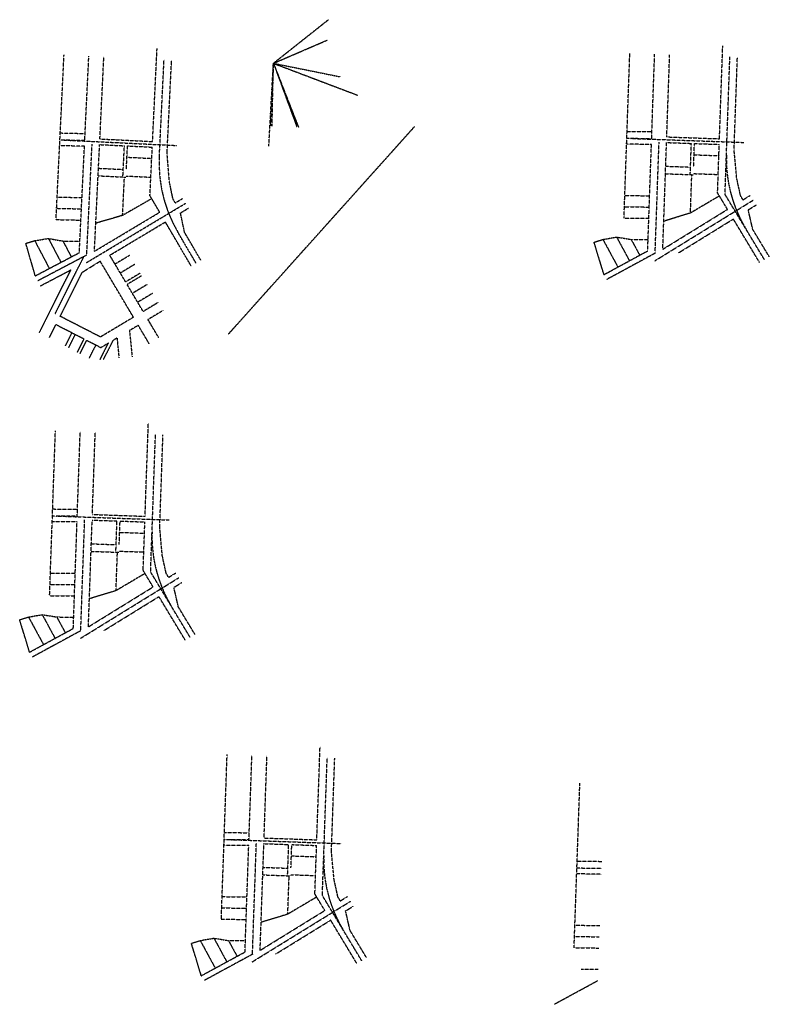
# Model space of a CAD drawing. Header units: feet. Extents: x 151698 to 162355, y 285659 to 293555.
# Tile 1 of 2: x 151698 to 155685, y 285659 to 290893. Entities that reach past the tile are written whole.
import ezdxf

# ---------------------------------------------------------------- set-up
doc = ezdxf.new("R2010")
doc.units = ezdxf.units.FT
doc.header["$MEASUREMENT"] = 0
doc.linetypes.add('B', pattern=[0.3, 0.25, -0.05])
doc.layers.add('SC_Scratch12', color=7, linetype='Continuous')
doc.layers.add('SC_Scratch15', color=7, linetype='Continuous')

# ---------------------------------------------------------------- blocks, each defined once
blk = doc.blocks.new('A$Cf5b6247b')
at = {"layer": 'SC_Scratch15', "color": 46, "linetype": 'B'}
for p, q in [((674, 1158.4), (697.9, 1652)), ((160.8, 743.4), (203.2, 1618.6)), ((313.3, 1162.9), (335.1, 1612.2)), ((393.9, 1172), (415, 1608.3)), ((710, 1075.3), (735.1, 1592.8)), ((751.2, 1097.3), (775.1, 1590.9)), ((183.1, 1203.8), (315.2, 1200.9)), ((313.3, 1162.9), (181.3, 1165.9)), ((203.3, 1166.2), (802.6, 1137.2)), ((393.9, 1172), (674, 1158.4)), ((311.9, 1133), (179.9, 1135.9)), ((284.5, 567.6), (311.9, 1133)), ((323.9, 554.5), (352.4, 1144)), ((364.9, 575.1), (392.4, 1142)), ((392.4, 1142), (524.2, 1135.6)), ((516.2, 969.8), (524.2, 1135.6)), ((534.7, 1011.2), (540.7, 1134.8)), ((540.7, 1134.8), (672.6, 1128.4)), ((660.1, 870.7), (672.6, 1128.4)), ((537.8, 1074.9), (669.7, 1068.5)), ((763, 947.5), (751.2, 1097.3)), ((386.3, 1016.1), (518.1, 1009.8)), ((384.4, 976.1), (532.7, 969)), ((514.6, 765.5), (524.5, 969.4)), ((533, 975), (664.8, 968.6)), ((782.2, 854.2), (763, 947.5)), ((166.6, 863.2), (298.7, 860.3)), ((669.7, 854.4), (514.6, 765.5)), ((711.8, 782.5), (660.1, 870.7)), ((794.9, 831.8), (782.2, 854.2)), ((794.7, 832.2), (832.9, 855)), ((163.7, 803.3), (295.8, 800.4)), ((321.9, 514.4), (849.3, 829.8)), ((822.3, 778.7), (864.4, 803.9)), ((160.8, 743.4), (292.8, 740.4)), ((364.9, 575.1), (711.8, 782.5)), ((514.6, 765.5), (372.1, 723.7)), ((844.5, 674.8), (822.3, 778.7)), ((446.4, 553.9), (742.1, 730.8)), ((879, 497.2), (742.1, 730.8)), ((0, 617.3), (47, 631.4)), ((47, 631.4), (119.9, 643)), ((47, 631.4), (124.7, 483.6)), ((119.9, 643), (186.6, 516.2)), ((119.9, 643), (197.1, 629.6)), ((197.1, 629.6), (287.4, 627.6)), ((197.1, 629.6), (241.5, 545)), ((904.9, 512.4), (807.5, 678.5)), ((930.8, 527.5), (844.5, 674.8)), ((50.4, 444.5), (0, 617.3)), ((50.4, 444.5), (284.5, 567.6)), ((323.9, 554.5), (64.3, 417.9)), ((155.9, 242.4), (308.8, 546.6)), ((530.7, 412), (446.4, 553.9)), ((550.6, 552), (474.6, 506.6)), ((72.1, 142.7), (240, 476.4)), ((78.3, 391.4), (240, 476.4)), ((300.9, 464), (395.4, 522.4)), ((572.5, 224.2), (395.4, 522.4)), ((579.3, 505.1), (502.7, 459.3)), ((182.7, 229), (300.9, 464)), ((608, 458.2), (530.7, 412)), ((616.3, 444.7), (538.8, 398.4)), ((624.1, 254.8), (538.8, 398.4)), ((645, 397.8), (566.9, 351.1)), ((673.7, 350.9), (595, 303.8)), ((703.5, 302.3), (624.1, 254.8)), ((396.9, 119.2), (182.7, 229)), ((572.5, 224.2), (396.9, 119.2)), ((729.2, 259.4), (649.7, 211.9)), ((706.5, 116.2), (649.7, 211.9)), ((125.4, 115.9), (159.9, 184.5)), ((309.4, 107.8), (159.9, 184.5)), ((598.1, 181.2), (551.5, 153.4)), ((656.1, 83.7), (598.1, 181.2)), ((210.8, 72.1), (245.3, 140.7)), ((228.6, 63), (263.1, 131.6)), ((274.9, 39.3), (309.4, 107.8)), ((485.1, 113.6), (464.5, 101.3)), ((485.1, 113.6), (495.4, 8)), ((551.5, 153.4), (565.1, 14.6)), ((289.2, 32.1), (323.7, 100.7)), ((398.8, 62), (323.6, 100.5)), ((338.1, 6.9), (372.6, 75.5)), ((395.6, 0), (438.9, 86)), ((438.9, 86), (398.8, 62)), ((413.7, 0.3), (464.5, 101.3))]:
    blk.add_line(p, q, dxfattribs=at)
blk.add_arc((1425.4, 1040.7), 716.2, 177.2263, 210.3763, dxfattribs=at)
blk = doc.blocks.new('A$Ca11c874e')
at = {"layer": 'SC_Scratch15', "color": 46, "linetype": 'B'}
for p, q in [((666.8, 748.5), (684.2, 1242.3)), ((159.2, 326.7), (190, 1202.4)), ((306.1, 748.2), (321.9, 1197.7)), ((386.5, 758.3), (401.9, 1194.9)), ((696.4, 452.8), (722.2, 1183.7)), ((744.7, 688.4), (762.1, 1182.2)), ((175.4, 787.4), (307.4, 786.2)), ((306.1, 748.2), (174, 749.4)), ((196.1, 750), (795.7, 728.9)), ((386.5, 758.3), (666.8, 748.5)), ((305, 718.2), (173, 719.4)), ((285.1, 152.6), (305, 718.2)), ((324.7, 139.9), (345.5, 729.7)), ((365.5, 161.1), (385.4, 728.3)), ((385.4, 728.3), (517.3, 723.7)), ((511.5, 557.8), (517.3, 723.7)), ((529.5, 599.4), (533.8, 723.1)), ((533.8, 723.1), (665.8, 718.5)), ((656.7, 460.6), (665.8, 718.5)), ((758.5, 538.8), (744.7, 688.4)), ((531.7, 663.2), (663.6, 658.5)), ((381, 602.3), (512.9, 597.8)), ((379.6, 562.4), (528, 557.2)), ((512.6, 353.5), (519.8, 557.5)), ((528.2, 563.2), (660.1, 558.6)), ((779, 445.7), (758.5, 538.8)), ((163.4, 446.6), (295.4, 445.4)), ((323.3, 99.9), (846.4, 422.2)), ((666.5, 444.4), (512.6, 353.5)), ((709.5, 373.1), (656.7, 460.6)), ((906.2, 105.5), (696.4, 452.8)), ((792, 423.5), (779, 445.7)), ((791.8, 423.8), (829.7, 447.2)), ((161.3, 386.6), (293.3, 385.4)), ((365.5, 161.1), (709.5, 373.1)), ((820.1, 370.8), (861.9, 396.5)), ((843.7, 267.1), (820.1, 370.8)), ((159.2, 326.7), (291.2, 325.5)), ((512.6, 353.5), (370.7, 309.8)), ((447.2, 141), (740.6, 321.8)), ((880.5, 90), (740.6, 321.8)), ((931.9, 121), (843.7, 267.1)), ((0, 198.5), (46.8, 213.2)), ((46.8, 213.2), (119.6, 225.8)), ((46.8, 213.2), (126.4, 66.4)), ((119.6, 225.8), (188, 99.9)), ((119.6, 225.8), (196.9, 213.4)), ((196.9, 213.4), (287.2, 212.6)), ((196.9, 213.4), (242.5, 129.4)), ((52.6, 26.4), (0, 198.5)), ((52.6, 26.4), (285.1, 152.6)), ((324.7, 139.9), (66.9, 0))]:
    blk.add_line(p, q, dxfattribs=at)
blk.add_arc((1419.7, 640.7), 716.2, 177.9835, 211.1335, dxfattribs=at)

msp = doc.modelspace()

# ---------------------------------------------------------------- linework, layer by layer
at = {"layer": 'SC_Scratch15', "color": 230, "linetype": 'B'}
for p, q in [((153047.615, 290661.214), (153340.068, 290892.895)), ((153047.615, 290661.214), (153334.669, 290784.855)), ((153023.272, 290221.063), (153047.615, 290661.214)), ((153047.615, 290661.214), (153032.238, 290329.472)), ((153040.591, 290326.638), (153047.615, 290661.214)), ((153047.615, 290661.214), (153401.294, 290589.955)), ((153047.615, 290661.214), (153495.733, 290491.528)), ((153047.615, 290661.214), (153180.414, 290322.355)), ((153047.615, 290661.214), (153172.238, 290322.79))]:
    msp.add_line(p, q, dxfattribs=at)
at = {"layer": 'SC_Scratch15', "color": 46, "linetype": 'B'}
for p, q in [((152809.537, 289223.032), (153797.777, 290324.307)), ((152365.075, 288253.178), (152382.463, 288747.025)), ((151857.42, 287831.393), (151888.252, 288707.113)), ((152004.343, 288252.932), (152020.171, 288702.469)), ((152084.749, 288263.048), (152100.121, 288699.654)), ((152394.692, 287957.559), (152420.423, 288688.377)), ((152443.01, 288193.123), (152460.398, 288686.969)), ((151873.641, 288292.105), (152005.68, 288290.908)), ((152003.287, 288222.94), (151871.248, 288224.137)), ((152004.343, 288252.932), (151872.303, 288254.128)), ((151894.339, 288254.743), (152493.967, 288233.631)), ((151983.372, 287657.316), (152003.287, 288222.94)), ((152022.952, 287644.669), (152043.718, 288234.474)), ((152063.722, 287665.832), (152083.693, 288233.067)), ((152083.693, 288233.067), (152215.612, 288228.422)), ((152084.749, 288263.048), (152365.075, 288253.178)), ((152209.77, 288062.516), (152215.612, 288228.422)), ((152227.744, 288104.093), (152232.101, 288227.842)), ((152232.101, 288227.842), (152364.02, 288223.197)), ((152354.941, 287965.344), (152364.02, 288223.197)), ((152229.99, 288167.879), (152361.908, 288163.234)), ((152456.804, 288043.494), (152443.01, 288193.123)), ((152077.849, 288067.084), (152226.26, 288061.945)), ((152079.257, 288107.06), (152211.178, 288102.491)), ((152210.831, 287858.176), (152218.015, 288062.23)), ((152226.464, 288067.941), (152358.381, 288063.296)), ((152477.217, 287950.426), (152456.804, 288043.494)), ((152407.794, 287877.845), (152354.941, 287965.344)), ((152604.479, 287610.25), (152394.692, 287957.559)), ((151861.642, 287951.318), (151993.682, 287950.122)), ((152021.541, 287604.603), (152544.649, 287926.935)), ((152364.757, 287949.094), (152210.831, 287858.176)), ((152490.292, 287928.231), (152477.217, 287950.426)), ((152490.098, 287928.56), (152527.949, 287951.883)), ((151859.531, 287891.355), (151991.57, 287890.159)), ((152063.722, 287665.832), (152407.794, 287877.845)), ((152210.831, 287858.176), (152068.955, 287814.477)), ((152518.369, 287875.504), (152560.161, 287901.255)), ((152541.919, 287771.843), (152518.369, 287875.504)), ((151857.42, 287831.393), (151989.459, 287830.196)), ((152145.508, 287645.752), (152438.817, 287826.485)), ((152578.8, 287594.739), (152438.817, 287826.485)), ((152630.158, 287625.761), (152541.919, 287771.843)), ((151698.263, 287703.223), (151745.024, 287717.934)), ((151750.895, 287531.09), (151698.263, 287703.223)), ((151745.024, 287717.934), (151817.859, 287730.493)), ((151745.024, 287717.934), (151824.71, 287571.171)), ((151817.859, 287730.493), (151886.227, 287604.576)), ((151817.859, 287730.493), (151895.138, 287718.098)), ((151895.138, 287718.098), (151985.484, 287717.279)), ((151895.138, 287718.098), (151940.716, 287634.155)), ((151750.895, 287531.09), (151983.372, 287657.316)), ((152022.952, 287644.669), (151765.21, 287504.725)), ((153278.246, 286533.432), (153295.634, 287027.279)), ((152917.514, 286533.186), (152933.342, 286982.723)), ((152997.92, 286543.302), (153013.292, 286979.908)), ((153307.863, 286237.813), (153333.594, 286968.63)), ((153356.181, 286473.377), (153373.569, 286967.223)), ((152997.92, 286543.302), (153278.246, 286533.432)), ((152807.51, 286534.997), (153407.138, 286513.885)), ((152896.543, 285937.57), (152916.458, 286503.194)), ((152936.123, 285924.923), (152956.889, 286514.728)), ((152976.893, 285946.086), (152996.864, 286513.321)), ((152996.864, 286513.321), (153128.782, 286508.676)), ((153122.941, 286342.77), (153128.782, 286508.676)), ((153140.915, 286384.347), (153145.272, 286508.095)), ((153145.272, 286508.095), (153277.19, 286503.451)), ((153268.112, 286245.598), (153277.19, 286503.451)), ((153143.161, 286448.133), (153275.079, 286443.488)), ((153369.974, 286323.748), (153356.181, 286473.377)), ((152992.428, 286387.313), (153124.349, 286382.745)), ((152991.02, 286347.338), (153139.431, 286342.199)), ((153124.002, 286138.43), (153131.186, 286342.484)), ((153139.635, 286348.195), (153271.552, 286343.55)), ((153390.388, 286230.68), (153369.974, 286323.748)), ((153277.928, 286229.348), (153124.002, 286138.43)), ((153320.965, 286158.099), (153268.112, 286245.598)), ((153517.65, 285890.504), (153307.863, 286237.813)), ((153403.463, 286208.485), (153390.388, 286230.68)), ((153403.269, 286208.814), (153441.12, 286232.137)), ((152934.712, 285884.856), (153457.82, 286207.189)), ((153431.54, 286155.758), (153473.332, 286181.509)), ((152976.893, 285946.086), (153320.965, 286158.099)), ((153124.002, 286138.43), (152982.126, 286094.731)), ((153455.09, 286052.097), (153431.54, 286155.758)), ((153058.679, 285926.005), (153351.988, 286106.739)), ((153491.971, 285874.993), (153351.988, 286106.739)), ((153543.329, 285906.015), (153455.09, 286052.097)), ((152611.434, 285983.477), (152658.195, 285998.187)), ((152664.066, 285811.343), (152611.434, 285983.477)), ((152658.195, 285998.187), (152731.03, 286010.747)), ((152658.195, 285998.187), (152737.881, 285851.425)), ((152731.03, 286010.747), (152799.398, 285884.83)), ((152731.03, 286010.747), (152808.309, 285998.352)), ((152808.309, 285998.352), (152853.887, 285914.409)), ((152936.123, 285924.923), (152678.381, 285784.979))]:
    msp.add_line(p, q, dxfattribs=at)
at = {"layer": 'SC_Scratch15', "color": 4, "linetype": 'B'}
for p, q in [((152770.59, 286111.646), (152801.423, 286987.367)), ((154646.529, 285959.546), (154677.362, 286835.267)), ((152786.811, 286572.359), (152918.851, 286571.162)), ((152916.458, 286503.194), (152784.418, 286504.391)), ((152917.514, 286533.186), (152785.474, 286534.382)), ((154662.75, 286420.258), (154794.79, 286419.062)), ((154792.397, 286351.093), (154660.357, 286352.29)), ((154793.453, 286381.085), (154661.413, 286382.282)), ((152774.813, 286231.572), (152906.853, 286230.375)), ((152772.702, 286171.609), (152904.741, 286170.413)), ((152770.59, 286111.646), (152902.63, 286110.45)), ((154650.752, 286079.472), (154782.791, 286078.275)), ((154648.641, 286019.509), (154780.68, 286018.312)), ((152808.309, 285998.352), (152898.654, 285997.533)), ((152664.066, 285811.343), (152896.543, 285937.57)), ((154646.529, 285959.546), (154778.569, 285958.349)), ((154684.248, 285846.251), (154774.593, 285845.432)), ((154540.005, 285659.243), (154772.482, 285785.469))]:
    msp.add_line(p, q, dxfattribs=at)
at = {"layer": 'SC_Scratch15', "color": 46, "linetype": 'B'}
for centre in [(153117.949, 288145.394), (154031.12, 286425.648)]:
    msp.add_arc(centre, 716.2, 177.983533, 211.133541, dxfattribs=at)

# ---------------------------------------------------------------- block references
at = {"layer": 'SC_Scratch12', "color": 7, "linetype": 'B'}
msp.add_blockref('A$Ca11c874e', (154752.841, 289511.61), dxfattribs=at)
at = {"layer": 'SC_Scratch15', "color": 3, "linetype": 'B'}
msp.add_blockref('A$Cf5b6247b', (151730.914, 289087.028), dxfattribs=at)

doc.saveas('drawing.dxf')
